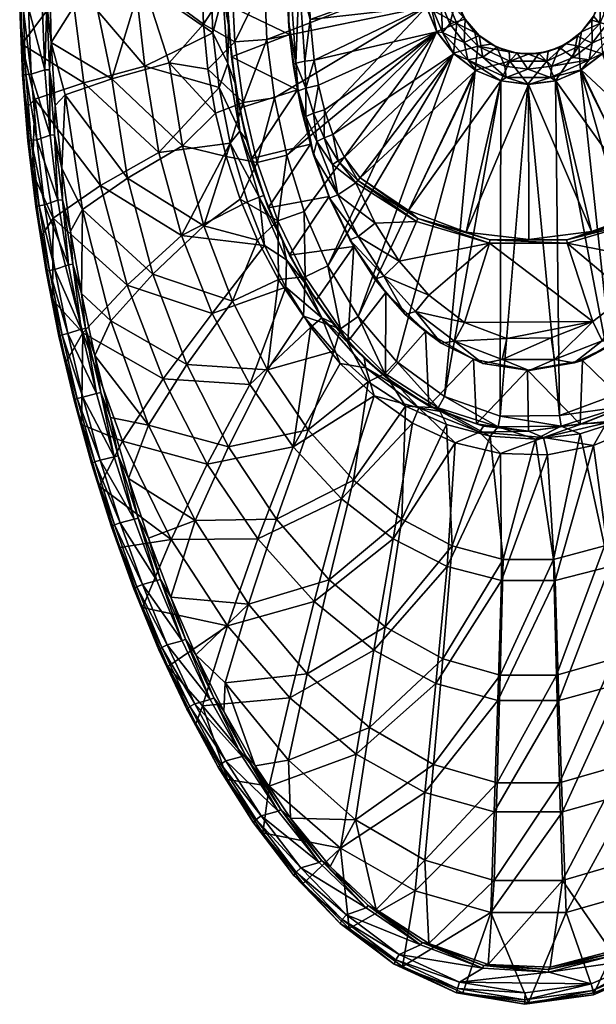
# Model space of a CAD drawing. Header units: inches. Extents: x -169 to 169, y -340 to 340.
# Tile 1 of 5: x -169 to 23, y -340 to -14. Entities that reach past the tile are written whole.
import ezdxf

# ---------------------------------------------------------------- set-up
doc = ezdxf.new("R2010")
doc.units = ezdxf.units.IN
doc.header["$MEASUREMENT"] = 0
doc.layers.add('Layer 1', color=7, linetype='Continuous')

# ---------------------------------------------------------------- blocks, each defined once
blk = doc.blocks.new('Zefiro 70')
at = {"color": 9, "true_color": 0xc0c0c0}
mesh = blk.add_polyface(dxfattribs=at)
corners = [(-138.14, -33.15, -78.18), (-119.09, -27.85, -95.95), (-114.73, -55.4, -96.21), (-158.22, -21.07, -51.37), (-153.62, -38.41, -57.04), (-156.91, -42.04, -50.82), (-145.05, 0, -71.99), (-158.66, 0, -51.56), (-154.78, -62.92, -49.89), (-132.93, -66.06, -78.58), (-128.07, 0, -89.73), (-164.85, -31.55, -49.59), (-160.38, -30.2, -49.62), (-158.63, -51.87, -48.89), (-165.74, -9.6, -49.96), (-161.22, -8.42, -49.97), (-165.68, 12.43, -49.94), (-163.07, -53.33, -48.83), (-122.51, -57.56, -102.68), (-127.15, -28.95, -102.31), (-147.4, -34.43, -82.73), (-168.03, -21.64, -54.21), (-163.68, -39.84, -59.57), (-151.84, 0, -79.49), (-168.49, 0, -54.4), (-166.69, -43.1, -53.66), (-141.9, -68.58, -83.27), (-130.51, 0, -100.76), (-158.86, -30.13, -50.04), (-157.12, -51.75, -49.31), (-159.58, 13.44, -50.34), (-159.69, -8.4, -50.39), (-167.57, -9.62, -50.58), (-166.68, -31.68, -50.21), (-168.7, -9.66, -52.45), (-167.81, -31.8, -52.08), (-168.64, 12.54, -52.43), (-166.02, -53.74, -51.33), (-164.9, -53.54, -49.45), (-167.51, 12.49, -50.56)]
mesh.append_faces([[corners[k] for k in face] for face in [(0, 1, 2), (3, 4, 5), (0, 4, 3), (6, 3, 7), (4, 8, 5), (0, 9, 4), (3, 6, 0), (0, 6, 10), (10, 1, 0), (11, 12, 13), (14, 15, 12), (16, 15, 14), (14, 12, 11), (11, 13, 17), (18, 19, 20), (20, 21, 22), (21, 23, 24), (21, 25, 22), (19, 23, 20), (20, 22, 26), (23, 21, 20), (27, 23, 19), (13, 28, 29), (30, 7, 31), (31, 3, 28), (28, 5, 29), (15, 30, 31), (12, 31, 28), (15, 31, 12), (31, 7, 3), (12, 28, 13), (28, 3, 5), (32, 33, 34), (35, 21, 34), (34, 24, 36), (35, 37, 25), (33, 38, 35), (11, 17, 33), (38, 33, 17), (14, 11, 32), (21, 35, 25), (37, 35, 38), (33, 32, 11), (24, 34, 21), (35, 34, 33), (32, 39, 14), (34, 36, 32)]], dxfattribs={"color": 9})
mesh = blk.add_polyface(dxfattribs=at)
corners = [(-94.57, -41.04, -108.61), (-106.26, -29.9, -104.37), (-97.34, -20.9, -108.55), (-100.24, -58.95, -104.86), (-103.78, -44.55, -104.57), (-107.76, -15.05, -104.26), (-98.3, -0.45, -108.53), (-87.55, -0.58, -110), (-86.69, -20.13, -110), (-108.25, 0, -104.23), (-84.24, -39.41, -110), (-89.9, -60.85, -108.72), (-105.36, 0, -117.33), (-104.7, -17.89, -117.33), (-101.38, -5.3, -121.01), (-99.7, -28.1, -121.03), (-102.58, -35.98, -117.36), (-95.69, -50.55, -121.08), (-99.48, -15.27, -126.2), (-93.43, -53.45, -126.36), (-97.29, -34.67, -126.26), (-98.88, -54.45, -117.4), (-99.95, 4.48, -126.19), (-128.07, 0, -89.73), (-119.09, -27.85, -95.95), (-114.73, -55.4, -96.21), (-130.51, 0, -100.76), (-127.15, -28.95, -102.31), (-122.51, -57.56, -102.68), (-95.77, -42.84, -150), (-98.47, -25.84, -150), (-99.83, -8.64, -150), (-99.82, 8.59, -150), (-91.71, -59.56, -150), (-76.62, -36.78, -150), (-79.17, -18.47, -150), (-80, 0.03, -150), (-79.51, -14.17, -146.11), (-78.01, -28.38, -145), (-80, 0.03, -146.49), (-77.07, -27.93, -142.03), (-79, 0, -143.49)]
mesh.append_faces([[corners[k] for k in face] for face in [(0, 1, 2), (3, 4, 0), (5, 6, 2), (1, 5, 2), (0, 4, 1), (7, 8, 2), (9, 6, 5), (2, 6, 7), (10, 0, 8), (0, 2, 8), (11, 0, 10), (12, 13, 14), (15, 16, 17), (18, 14, 15), (16, 15, 13), (15, 14, 13), (17, 19, 20), (21, 17, 16), (20, 15, 17), (15, 20, 18), (22, 14, 18), (5, 23, 9), (1, 24, 5), (25, 24, 4), (1, 4, 24), (24, 23, 5), (12, 26, 13), (27, 16, 13), (26, 27, 13), (27, 28, 16), (20, 19, 29), (30, 20, 29), (20, 30, 18), (18, 30, 31), (22, 18, 31), (32, 22, 31), (33, 34, 29), (31, 30, 35), (31, 36, 32), (30, 29, 34), (35, 30, 34), (35, 36, 31), (35, 37, 36), (37, 35, 38), (37, 39, 36), (40, 41, 37), (41, 39, 37)]], dxfattribs={"color": 9})
mesh = blk.add_polyface(dxfattribs=at)
corners = [(-33.54, 0, -163.54), (-34.61, 5.54, -160), (-35, 0, -160), (-33.74, -9.21, -110), (-30.35, -17.42, -110), (-80.16, -58.41, -110), (-86.69, -20.13, -110), (-35, 0, -110), (-87.55, -0.58, -110), (-84.24, -39.41, -110), (-78.01, -28.38, -145), (-79.17, -18.47, -150), (-76.62, -36.78, -150), (-75.27, -43.5, -145), (-25, 0, -165), (-28.92, -7.9, -165), (-23.91, -7.04, -165), (-26.02, -14.93, -165), (-30, 0, -165), (-27.93, 0, -112.93), (-24.21, -6.57, -120), (-27.07, -6.87, -112.93), (-23.71, -14.75, -112.93), (-24.82, -24.61, -110), (-76.37, -37.13, -143.03), (-28.47, -17.72, -163.54), (-32.5, -8.25, -163.54), (-30.37, -17.58, -160), (-33.88, -9.1, -160), (-24.75, -24.84, -160), (-72.41, -13.45, -141.6), (-64.85, -51.57, -137.21), (-67.61, -43.47, -138.39), (-71.05, -26.92, -140.49), (-69.64, -35.25, -139.5), (-72.85, 0, -141.98), (-77.07, -27.93, -142.03), (-73.86, -36.23, -139.59), (-74.16, -27.32, -140.13), (-71.23, -44.56, -138.27), (-75.99, 0, -141.59), (-79.51, -14.17, -146.11), (-79, 0, -143.49)]
mesh.append_faces([[corners[k] for k in face] for face in [(0, 1, 2), (3, 4, 5), (3, 6, 7), (7, 6, 8), (9, 3, 5), (9, 6, 3), (10, 11, 12), (12, 13, 10), (14, 15, 16), (16, 15, 17), (14, 18, 15), (19, 20, 21), (3, 22, 4), (7, 19, 21), (3, 7, 21), (22, 23, 4), (21, 22, 3), (10, 13, 24), (25, 26, 27), (26, 15, 18), (25, 15, 26), (2, 28, 0), (25, 17, 15), (27, 26, 28), (26, 0, 28), (0, 26, 18), (25, 27, 29), (28, 2, 30), (27, 31, 29), (27, 32, 31), (33, 34, 27), (27, 34, 32), (33, 28, 30), (28, 33, 27), (35, 30, 2), (36, 37, 38), (36, 10, 24), (38, 37, 33), (37, 36, 24), (39, 34, 37), (34, 33, 37), (30, 40, 38), (10, 36, 41), (30, 35, 40), (30, 38, 33), (36, 38, 40), (42, 36, 40)]], dxfattribs={"color": 9})
mesh = blk.add_polyface(dxfattribs=at)
corners = [(-17.73, -17.73, -120), (-21.68, -12.62, -120), (-21.01, -13.32, -165), (-23.91, -7.04, -165), (-24.21, -6.57, -120), (-25, 0, -165), (-12.43, -21.66, -120), (-10.44, -22.62, -165), (-6.37, -24.14, -120), (-3.67, -24.68, -165), (0, -25, -120), (-16.37, -18.73, -165), (-25, 0, -120), (-21.28, -21.09, -165), (-15.09, -25.92, -165), (-7.84, -28.94, -165), (-0.18, -29.96, -165), (3.48, -24.75, -165), (-26.02, -14.93, -165), (-24.07, 6.48, -120), (-6.13, -27.25, -112.93), (-9.14, -33.76, -110), (-17.61, -30.24, -110), (6.13, -27.25, -112.93), (-0.21, -34.96, -110), (-23.71, -14.75, -112.93), (-16.76, -22.34, -112.93), (-24.82, -24.61, -110), (-27.93, 0, -112.93), (-27.07, -6.87, -112.93), (-20.12, -26.83, -163.54), (-28.47, -17.72, -163.54), (-7.36, -32.72, -163.54), (-9.08, -33.75, -160), (-24.75, -24.84, -160), (-17.45, -30.33, -160), (0, -35, -160)]
mesh.append_faces([[corners[k] for k in face] for face in [(0, 1, 2), (3, 4, 5), (6, 7, 8), (7, 9, 8), (9, 10, 8), (0, 11, 6), (11, 7, 6), (1, 3, 2), (0, 2, 11), (4, 12, 5), (1, 4, 3), (13, 11, 2), (7, 11, 14), (9, 7, 15), (9, 16, 17), (18, 2, 3), (9, 15, 16), (7, 14, 15), (11, 13, 14), (2, 18, 13), (19, 5, 12), (20, 21, 22), (23, 24, 20), (25, 26, 27), (22, 26, 20), (12, 4, 28), (25, 1, 0), (22, 27, 26), (21, 20, 24), (20, 8, 10), (26, 6, 8), (20, 26, 8), (6, 26, 0), (26, 25, 0), (29, 4, 1), (25, 29, 1), (30, 13, 31), (14, 30, 32), (32, 30, 33), (34, 35, 30), (35, 33, 30), (34, 30, 31), (18, 31, 13), (30, 14, 13), (32, 15, 14), (15, 32, 16), (32, 33, 36)]], dxfattribs={"color": 9})
mesh = blk.add_polyface(dxfattribs=at)
corners = [(3.48, -24.75, -165), (0, -25, -120), (-3.67, -24.68, -165), (17.64, -17.54, -120), (16.34, -18.95, -165), (21.05, -13.65, -165), (6.57, -24.06, -120), (10.36, -22.72, -165), (12.57, -21.48, -120), (24.06, -7.13, -165), (21.61, -12.33, -120), (25, 0, -165), (24.07, -6.48, -120), (25, 0, -120), (14.85, -26.04, -165), (7.75, -28.98, -165), (21.11, -21.3, -165), (25.89, -15.08, -165), (-0.18, -29.96, -165), (16.76, -22.34, -112.93), (23.71, -14.75, -112.93), (6.13, -27.25, -112.93), (17.32, -30.38, -110), (9.05, -33.81, -110), (24.63, -24.84, -110), (27.07, -6.87, -112.93), (-0.21, -34.96, -110), (-6.13, -27.25, -112.93), (7.36, -32.72, -163.54), (9.11, -33.76, -160), (17.55, -30.18, -160), (-7.36, -32.72, -163.54), (0, -35, -160), (28.47, -17.72, -163.54), (20.12, -26.83, -163.54), (24.75, -24.59, -160)]
mesh.append_faces([[corners[k] for k in face] for face in [(0, 1, 2), (3, 4, 5), (6, 7, 8), (9, 10, 5), (3, 5, 10), (9, 11, 12), (12, 10, 9), (4, 8, 7), (11, 13, 12), (3, 8, 4), (0, 6, 1), (7, 6, 0), (4, 7, 14), (15, 7, 0), (14, 16, 4), (16, 17, 5), (9, 5, 17), (5, 4, 16), (7, 15, 14), (0, 18, 15), (19, 3, 20), (8, 19, 21), (22, 23, 19), (23, 21, 19), (19, 24, 22), (12, 25, 20), (24, 19, 20), (20, 10, 12), (10, 20, 3), (19, 8, 3), (21, 6, 8), (6, 21, 1), (21, 23, 26), (21, 27, 1), (28, 29, 30), (31, 32, 28), (33, 34, 35), (30, 34, 28), (33, 17, 16), (30, 35, 34), (28, 32, 29), (18, 28, 15), (31, 28, 18), (34, 14, 15), (28, 34, 15), (14, 34, 16), (34, 33, 16)]], dxfattribs={"color": 9})
mesh = blk.add_polyface(dxfattribs=at)
corners = [(-62.26, -116.05, -109.37), (-74.59, -111.9, -107), (-74.03, -98.85, -109.11), (-82.87, -99.66, -106.34), (-66.5, -95.14, -110), (-74.31, -77.11, -110), (-83.13, -80.26, -108.89), (-56.43, -112.03, -110), (-80.16, -58.41, -110), (-30.35, -17.42, -110), (-73.98, -100.98, -126.97), (-79.18, -91.66, -150), (-81.59, -86.76, -126.73), (-70.42, -106.54, -150), (-64.94, -114.13, -127.26), (-57.87, -88.79, -150), (-59.86, -120.28, -150), (-66.11, -72.22, -150), (-86.25, -75.95, -150), (-72.31, -54.78, -150), (-80.44, -102.26, -117.66), (-68.49, -112.38, -121.45), (-80.27, -93.15, -121.28), (-59.25, -86.55, -145), (-65.98, -72.76, -145), (-71.29, -58.34, -145), (-76.62, -36.78, -150), (-75.27, -43.5, -145), (-76.37, -37.13, -143.03), (-73.82, -45.67, -140.84), (-56.45, -85.49, -137.93), (-63.21, -71.68, -137.93), (-70.13, -53.92, -138.54), (-57.22, -67.68, -135), (-64.97, -61.54, -136.37), (-73.86, -36.23, -139.59), (-64.85, -51.57, -137.21), (-67.61, -43.47, -138.39), (-67.69, -52.7, -136.93), (-71.23, -44.56, -138.27), (-63.06, -60.34, -135.72), (-56.51, -66.84, -135.12), (-60.99, -59.17, -136.2), (-55.84, -66.04, -135.49), (-69.64, -35.25, -139.5)]
mesh.append_faces([[corners[k] for k in face] for face in [(0, 1, 2), (2, 1, 3), (4, 2, 5), (2, 6, 5), (4, 7, 0), (0, 2, 4), (5, 8, 9), (10, 11, 12), (13, 10, 14), (11, 10, 13), (15, 13, 16), (15, 17, 11), (18, 17, 19), (18, 11, 17), (11, 13, 15), (20, 21, 22), (22, 21, 10), (23, 24, 17), (17, 15, 23), (17, 25, 19), (25, 17, 24), (26, 19, 27), (25, 27, 19), (28, 27, 29), (30, 31, 24), (31, 32, 25), (27, 25, 29), (29, 25, 32), (33, 34, 31), (25, 24, 31), (32, 31, 34), (24, 23, 30), (29, 35, 28), (36, 37, 38), (38, 37, 39), (36, 38, 40), (33, 40, 34), (40, 33, 41), (42, 40, 41), (42, 41, 43), (39, 37, 44), (32, 39, 29), (29, 39, 35), (34, 38, 32), (32, 38, 39), (34, 40, 38), (40, 42, 36)]], dxfattribs={"color": 9})
mesh = blk.add_polyface(dxfattribs=at)
corners = [(-9.3, -145.01, -110), (-27.84, -138.53, -110), (-9.14, -33.76, -110), (-0.21, -34.96, -110), (-43.69, -126.91, -110), (-17.61, -30.24, -110), (-24.82, -24.61, -110), (-66.5, -95.14, -110), (-30.35, -17.42, -110), (-74.31, -77.11, -110), (-56.43, -112.03, -110), (-59.86, -120.28, -150), (-47.3, -104.01, -150), (-57.87, -88.79, -150), (-40.9, -111.29, -145), (-50.97, -99.56, -145), (-59.25, -86.55, -145), (-33.04, -104.86, -135), (-12.91, -87.68, -135), (-42.8, -93.66, -135), (21.34, -113.64, -135), (-21.17, -113.98, -135), (-37.14, -80.47, -135), (-50.82, -81.08, -135), (-57.22, -67.68, -135), (-47.94, -98.56, -137.93), (-37.46, -110.34, -137.93), (-56.45, -85.49, -137.93), (-63.21, -71.68, -137.93), (-20.65, -83.99, -135.49), (0, -35, -160), (-9.08, -33.75, -160), (-17.45, -30.33, -160), (-55.84, -66.04, -135.49), (-39.79, -76.82, -135.49), (0.19, -86.44, -135.49), (-24.75, -24.84, -160), (-60.99, -59.17, -136.2), (-64.85, -51.57, -137.21), (-36.68, -79.47, -135.12), (-12.75, -86.59, -135.12), (-56.51, -66.84, -135.12), (12.91, -87.68, -135)]
mesh.append_faces([[corners[k] for k in face] for face in [(0, 1, 2), (2, 3, 0), (4, 5, 1), (6, 7, 8), (9, 8, 7), (5, 4, 10), (10, 6, 5), (7, 6, 10), (1, 5, 2), (11, 12, 13), (12, 14, 15), (16, 13, 15), (12, 15, 13), (17, 18, 19), (20, 18, 21), (18, 22, 19), (19, 22, 23), (17, 21, 18), (24, 23, 22), (17, 25, 26), (25, 14, 26), (27, 16, 25), (27, 23, 28), (19, 27, 25), (28, 23, 24), (16, 15, 25), (23, 27, 19), (25, 15, 14), (19, 25, 17), (29, 30, 31), (32, 33, 34), (35, 30, 29), (31, 32, 34), (31, 34, 29), (36, 37, 33), (36, 33, 32), (36, 38, 37), (39, 40, 29), (24, 22, 41), (29, 34, 39), (22, 39, 41), (22, 18, 39), (39, 33, 41), (18, 40, 39), (34, 33, 39), (40, 18, 42), (29, 40, 35)]], dxfattribs={"color": 9})
mesh = blk.add_polyface(dxfattribs=at)
corners = [(10.32, -144.83, -110), (-0.21, -34.96, -110), (9.05, -33.81, -110), (66.96, -94.23, -110), (24.63, -24.84, -110), (30.21, -17.59, -110), (57.06, -111.13, -110), (17.32, -30.38, -110), (44.45, -126.17, -110), (28.76, -138.03, -110), (-9.3, -145.01, -110), (47.33, -104.1, -150), (59.92, -120.04, -150), (57.92, -88.96, -150), (40.86, -110.95, -145), (50.88, -99.35, -145), (59.2, -86.48, -145), (-12.91, -87.68, -135), (21.34, -113.64, -135), (12.91, -87.68, -135), (33.1, -104.65, -135), (42.86, -93.49, -135), (37.14, -80.47, -135), (50.86, -81, -135), (57.22, -67.68, -135), (37.49, -110.31, -137.93), (47.96, -98.53, -137.93), (56.44, -85.49, -137.93), (24.75, -24.59, -160), (61, -59.16, -136.2), (64.74, -51.54, -137.26), (17.55, -30.18, -160), (9.11, -33.76, -160), (39.79, -76.82, -135.49), (55.84, -66.04, -135.49), (20.93, -83.82, -135.49), (0, -35, -160), (0.19, -86.44, -135.49), (12.75, -86.59, -135.12), (-12.75, -86.59, -135.12), (36.68, -79.47, -135.12), (56.51, -66.84, -135.12)]
mesh.append_faces([[corners[k] for k in face] for face in [(0, 1, 2), (3, 4, 5), (6, 7, 4), (7, 8, 9), (9, 2, 7), (10, 1, 0), (0, 2, 9), (8, 7, 6), (6, 4, 3), (11, 12, 13), (14, 11, 15), (16, 15, 13), (11, 13, 15), (17, 18, 19), (18, 20, 19), (21, 22, 19), (19, 20, 21), (22, 23, 24), (23, 22, 21), (21, 25, 26), (20, 25, 21), (27, 23, 26), (21, 26, 23), (15, 26, 14), (26, 25, 14), (16, 27, 15), (27, 26, 15), (28, 29, 30), (31, 32, 33), (31, 34, 28), (34, 29, 28), (32, 35, 33), (31, 33, 34), (36, 35, 32), (37, 35, 36), (19, 38, 39), (39, 38, 37), (35, 38, 40), (33, 40, 41), (40, 24, 41), (41, 34, 33), (40, 33, 35), (38, 19, 22), (37, 38, 35), (22, 40, 38), (40, 22, 24)]], dxfattribs={"color": 9})
mesh = blk.add_polyface(dxfattribs=at)
corners = [(-148.18, -104.38, -46.97), (-147.83, -76.54, -57.41), (-138.49, -113.42, -57.95), (-151.86, -83.69, -48.61), (-153.62, -38.41, -57.04), (-154.78, -62.92, -49.89), (-132.93, -66.06, -78.58), (-152.57, -94.89, -46.29), (-148.31, -116.24, -44.43), (-157, -96.36, -46.17), (-160.44, -74.93, -47.69), (-156.02, -73.43, -47.78), (-163.07, -53.33, -48.83), (-158.63, -51.87, -48.89), (-161.55, -85.49, -51.47), (-157.6, -79.32, -60.13), (-164.51, -64.38, -52.74), (-157.83, -106.43, -49.85), (-147.8, -117.45, -60.97), (-133.03, -101.59, -84.06), (-141.9, -68.58, -83.27), (-163.68, -39.84, -59.57), (-166.69, -43.1, -53.66), (-147.4, -34.43, -82.73), (-122.51, -57.56, -102.68), (-154.52, -73.27, -48.19), (-157.12, -51.75, -49.31), (-151.1, -94.68, -46.7), (-146.88, -115.99, -44.84), (-156.91, -42.04, -50.82), (-158.83, -96.73, -46.79), (-163.38, -75.49, -50.19), (-162.27, -75.22, -48.3), (-159.93, -97.08, -48.68), (-166.02, -53.74, -51.33), (-164.9, -53.54, -49.45), (-155.69, -118.49, -46.81), (-154.61, -118.06, -44.9), (-152.79, -117.62, -44.29)]
mesh.append_faces([[corners[k] for k in face] for face in [(0, 1, 2), (0, 3, 1), (4, 1, 5), (5, 1, 3), (4, 6, 1), (7, 8, 9), (7, 10, 11), (12, 13, 11), (12, 11, 10), (10, 7, 9), (14, 15, 16), (15, 17, 18), (15, 14, 17), (15, 19, 20), (21, 22, 16), (19, 15, 18), (21, 16, 15), (15, 20, 21), (23, 20, 24), (25, 26, 5), (3, 27, 25), (0, 28, 27), (25, 11, 26), (3, 0, 27), (13, 26, 11), (26, 29, 5), (11, 25, 7), (25, 5, 3), (27, 7, 25), (7, 27, 8), (30, 31, 32), (14, 31, 33), (16, 34, 31), (35, 32, 34), (33, 36, 17), (37, 33, 30), (9, 38, 30), (10, 9, 32), (14, 33, 17), (30, 32, 9), (12, 10, 35), (16, 31, 14), (33, 31, 30), (32, 35, 10), (22, 34, 16), (31, 34, 32)]], dxfattribs={"color": 9})
mesh = blk.add_polyface(dxfattribs=at)
corners = [(-83.13, -80.26, -108.89), (-74.03, -98.85, -109.11), (-82.87, -99.66, -106.34), (-89.9, -60.85, -108.72), (-100.24, -58.95, -104.86), (-94.57, -41.04, -108.61), (-95.63, -73.05, -105.25), (-89.85, -86.68, -105.75), (-80.16, -58.41, -110), (-84.24, -39.41, -110), (-74.31, -77.11, -110), (-95.69, -50.55, -121.08), (-98.88, -54.45, -117.4), (-89.23, -72.45, -121.16), (-87.78, -71.87, -126.53), (-93.43, -53.45, -126.36), (-93.17, -73.93, -117.47), (-98.18, -106.91, -97), (-107.68, -81.96, -96.57), (-114.73, -55.4, -96.21), (-132.93, -66.06, -78.58), (-124.53, -97.92, -79.15), (-147.83, -76.54, -57.41), (-138.49, -113.42, -57.95), (-103.78, -44.55, -104.57), (-138.14, -33.15, -78.18), (-104.85, -111.04, -103.87), (-87.46, -88.39, -117.55), (-114.99, -85.16, -103.21), (-141.9, -68.58, -83.27), (-133.03, -101.59, -84.06), (-122.51, -57.56, -102.68), (-80.44, -102.26, -117.66), (-102.58, -35.98, -117.36), (-91.71, -59.56, -150), (-79.18, -91.66, -150), (-86.25, -75.95, -150), (-81.59, -86.76, -126.73), (-95.77, -42.84, -150), (-72.31, -54.78, -150), (-76.62, -36.78, -150), (-73.98, -100.98, -126.97), (-80.27, -93.15, -121.28)]
mesh.append_faces([[corners[k] for k in face] for face in [(0, 1, 2), (3, 4, 5), (6, 3, 0), (6, 0, 7), (6, 4, 3), (7, 0, 2), (8, 3, 9), (8, 10, 0), (0, 3, 8), (11, 12, 13), (11, 13, 14), (11, 14, 15), (13, 12, 16), (7, 17, 18), (19, 18, 20), (2, 17, 7), (18, 6, 7), (17, 21, 18), (21, 20, 18), (6, 18, 4), (22, 21, 23), (4, 18, 19), (22, 20, 21), (4, 19, 24), (20, 25, 19), (26, 27, 28), (29, 30, 28), (28, 30, 26), (29, 28, 31), (31, 28, 12), (27, 26, 32), (27, 16, 28), (28, 16, 12), (31, 12, 33), (15, 14, 34), (35, 36, 37), (37, 36, 14), (36, 34, 14), (34, 38, 15), (34, 36, 39), (40, 34, 39), (41, 37, 42), (27, 42, 13), (42, 37, 13), (13, 16, 27), (14, 13, 37), (42, 27, 32)]], dxfattribs={"color": 9})
mesh = blk.add_polyface(dxfattribs=at)
corners = [(-138.49, -113.42, -57.95), (-124.53, -97.92, -79.15), (-113.26, -127.89, -79.85), (-98.18, -106.91, -97), (-86.52, -129.64, -97.46), (-138.55, -145.47, -42.65), (-143.75, -124.98, -44.98), (-125.93, -148.09, -58.62), (-64.49, -123.45, -107.7), (-73.01, -149.58, -97.92), (-99.46, -155.24, -80.59), (-74.59, -111.9, -107), (-82.87, -99.66, -106.34), (-148.18, -104.38, -46.97), (-143.24, -137.5, -42.2), (-137.36, -158.57, -39.61), (-147.79, -138.72, -42.06), (-152.79, -117.62, -44.29), (-148.31, -116.24, -44.43), (-157, -96.36, -46.17), (-92.39, -134.59, -104.6), (-80.44, -102.26, -117.66), (-104.85, -111.04, -103.87), (-148.17, -147.84, -45.6), (-134.61, -153.3, -62), (-147.8, -117.45, -60.97), (-153.37, -127.22, -47.89), (-72.11, -115.51, -117.79), (-77.96, -155.23, -105.34), (-121.11, -132.64, -85.04), (-106.51, -160.95, -86.11), (-133.03, -101.59, -84.06), (-157.83, -106.43, -49.85), (-146.88, -115.99, -44.84), (-141.84, -137.18, -42.61), (-151.1, -94.68, -46.7), (-143.83, -160.24, -40.06), (-150.68, -139.73, -44.59), (-149.61, -139.23, -42.66), (-155.69, -118.49, -46.81), (-154.61, -118.06, -44.9), (-142.02, -159.65, -39.47), (-158.83, -96.73, -46.79), (-159.93, -97.08, -48.68)]
mesh.append_faces([[corners[k] for k in face] for face in [(0, 1, 2), (3, 4, 2), (5, 6, 7), (4, 8, 9), (7, 6, 0), (10, 4, 9), (2, 10, 7), (11, 4, 12), (11, 8, 4), (0, 6, 13), (3, 12, 4), (2, 4, 10), (2, 1, 3), (2, 7, 0), (14, 15, 16), (14, 17, 18), (19, 18, 17), (17, 14, 16), (20, 21, 22), (23, 24, 25), (26, 23, 25), (27, 20, 28), (20, 27, 21), (29, 20, 22), (20, 29, 30), (25, 29, 31), (29, 25, 24), (25, 32, 26), (22, 31, 29), (13, 6, 33), (33, 6, 34), (34, 6, 5), (33, 18, 35), (18, 33, 14), (34, 14, 33), (14, 34, 15), (36, 37, 38), (39, 37, 26), (39, 40, 38), (16, 41, 38), (17, 16, 40), (37, 23, 26), (38, 40, 16), (32, 39, 26), (37, 39, 38), (40, 42, 17), (39, 43, 40)]], dxfattribs={"color": 9})
mesh = blk.add_polyface(dxfattribs=at)
corners = [(-56.43, -112.03, -110), (-47.59, -130.93, -109.6), (-62.26, -116.05, -109.37), (-29.92, -142.32, -109.77), (-40.75, -141.76, -108.83), (-64.49, -123.45, -107.7), (-53.08, -133.63, -108.34), (-74.59, -111.9, -107), (-43.69, -126.91, -110), (-27.84, -138.53, -110), (-73.01, -149.58, -97.92), (-77.96, -155.23, -105.34), (-62.37, -127.6, -117.95), (-72.11, -115.51, -117.79), (-70.42, -106.54, -150), (-64.94, -114.13, -127.26), (-59.86, -120.28, -150), (-54.44, -125.82, -127.56), (-47.41, -132.06, -150), (-42.43, -135.86, -127.87), (-32.97, -141.61, -150), (-47.3, -104.01, -150), (-34.11, -116.92, -150), (-18.22, -126.16, -150), (-17.17, -147.59, -150), (-0.28, -129.84, -150), (-51.15, -138.34, -118.13), (-53.88, -129.07, -121.65), (-68.49, -112.38, -121.45), (-36.28, -142.25, -121.84), (-73.98, -100.98, -126.97), (-80.44, -102.26, -117.66), (0.24, -129.87, -145), (-15.05, -127.63, -145), (-28.94, -120.86, -145), (-40.9, -111.29, -145), (-7.17, -119.29, -135), (-21.17, -113.98, -135), (-24.45, -120.13, -137.93), (-8.65, -126.22, -137.93), (-37.46, -110.34, -137.93), (7.61, -119.06, -135), (-33.04, -104.86, -135)]
mesh.append_faces([[corners[k] for k in face] for face in [(0, 1, 2), (1, 3, 4), (5, 2, 6), (2, 5, 7), (1, 6, 2), (8, 1, 0), (8, 9, 3), (6, 1, 4), (3, 1, 8), (10, 5, 6), (11, 12, 13), (14, 15, 16), (16, 17, 18), (17, 16, 15), (18, 19, 20), (17, 19, 18), (18, 21, 16), (20, 22, 18), (23, 24, 25), (18, 22, 21), (20, 23, 22), (12, 26, 27), (17, 28, 27), (29, 27, 26), (12, 28, 13), (12, 27, 28), (17, 27, 19), (27, 29, 19), (17, 15, 28), (28, 15, 30), (13, 28, 31), (25, 32, 33), (34, 23, 33), (25, 33, 23), (34, 35, 22), (22, 23, 34), (35, 21, 22), (36, 37, 38), (38, 39, 36), (34, 38, 40), (41, 36, 39), (40, 38, 37), (40, 35, 34), (42, 40, 37), (33, 38, 34), (33, 39, 38), (32, 39, 33)]], dxfattribs={"color": 9})
mesh = blk.add_polyface(dxfattribs=at)
corners = [(56.67, -130.87, -108.18), (62.78, -115.4, -109.36), (67, -120.93, -107.55), (48.27, -130.37, -109.6), (44.81, -139.41, -108.69), (44.45, -126.17, -110), (30.75, -141.92, -109.76), (28.76, -138.03, -110), (57.06, -111.13, -110), (76.84, -108.82, -106.84), (47.48, -132.04, -150), (35.04, -140.44, -128.02), (50.29, -129.59, -127.67), (63.49, -115.81, -127.29), (59.92, -120.04, -150), (70.44, -106.43, -150), (73.01, -149.58, -97.92), (77.96, -155.23, -105.34), (70.52, -117.8, -117.82), (60.48, -129.75, -117.99), (33.17, -141.41, -150), (34.12, -117.2, -150), (17.97, -126.62, -150), (47.33, -104.1, -150), (-0.28, -129.84, -150), (17.23, -147.7, -150), (44.89, -136.61, -121.75), (61.08, -121.63, -121.55), (74.4, -103.56, -121.37), (48.98, -140.23, -118.17), (28.98, -120.71, -145), (15.21, -127.31, -145), (40.86, -110.95, -145), (0.24, -129.87, -145), (-7.17, -119.29, -135), (21.34, -113.64, -135), (-21.17, -113.98, -135), (7.61, -119.06, -135), (24.49, -120.11, -137.93), (33.1, -104.65, -135), (-8.65, -126.22, -137.93), (8.71, -126.2, -137.93), (37.49, -110.31, -137.93)]
mesh.append_faces([[corners[k] for k in face] for face in [(0, 1, 2), (3, 0, 4), (5, 1, 3), (3, 4, 6), (0, 3, 1), (7, 5, 3), (3, 6, 7), (8, 1, 5), (2, 1, 9), (10, 11, 12), (12, 13, 14), (13, 15, 14), (10, 12, 14), (2, 16, 0), (17, 18, 19), (20, 21, 22), (23, 10, 14), (20, 10, 21), (22, 24, 25), (10, 23, 21), (26, 19, 27), (28, 27, 18), (27, 12, 26), (19, 18, 27), (26, 29, 19), (13, 27, 28), (27, 13, 12), (11, 26, 12), (30, 31, 22), (21, 32, 30), (30, 22, 21), (23, 32, 21), (22, 31, 24), (31, 33, 24), (34, 35, 36), (37, 35, 34), (38, 39, 35), (40, 41, 37), (38, 42, 39), (35, 41, 38), (35, 37, 41), (31, 41, 33), (41, 40, 33), (30, 38, 31), (38, 41, 31), (32, 42, 30), (42, 38, 30)]], dxfattribs={"color": 9})
mesh = blk.add_polyface(dxfattribs=at)
corners = [(-29.92, -142.32, -109.77), (-27.84, -138.53, -110), (-9.97, -148.55, -109.84), (-40.75, -141.76, -108.83), (-27.18, -147.87, -109.16), (-12.64, -151.72, -109.34), (-9.3, -145.01, -110), (2.32, -152.73, -109.39), (10.88, -148.4, -109.84), (-25.24, -188.08, -99.01), (-41.96, -179.2, -98.72), (-58.03, -166.24, -98.35), (-53.08, -133.63, -108.34), (-73.01, -149.58, -97.92), (-83.58, -179.25, -81.34), (-66.09, -199.32, -82.03), (-8.35, -192.6, -99.17), (-47.5, -214.9, -82.62), (-24.28, -153.85, -118.46), (-44.81, -185.79, -106.64), (-26.97, -194.92, -107.09), (-61.96, -172.44, -106.03), (-38.38, -147.37, -118.31), (-89.67, -185.8, -87.21), (-71.08, -206.57, -88.24), (-8.94, -199.57, -107.35), (-9.23, -157.48, -118.55), (6.33, -157.85, -118.56), (-77.96, -155.23, -105.34), (-51.15, -138.34, -118.13), (-62.37, -127.6, -117.95), (-29.06, -143.55, -128.14), (-14.86, -148.32, -128.32), (-17.17, -147.59, -150), (-32.97, -141.61, -150), (-42.43, -135.86, -127.87), (0, -150, -150), (0, -150, -128.4), (-0.28, -129.84, -150), (-18.22, -126.16, -150), (5, -152.11, -122.01), (-16.25, -150.34, -121.98), (-36.28, -142.25, -121.84)]
mesh.append_faces([[corners[k] for k in face] for face in [(0, 1, 2), (3, 0, 4), (2, 5, 0), (0, 5, 4), (6, 2, 1), (5, 2, 7), (8, 2, 6), (4, 9, 10), (10, 11, 3), (12, 11, 13), (14, 11, 15), (16, 9, 5), (16, 5, 7), (9, 4, 5), (10, 3, 4), (17, 10, 9), (11, 12, 3), (15, 11, 10), (14, 13, 11), (18, 19, 20), (21, 19, 22), (23, 24, 21), (21, 24, 19), (20, 25, 26), (26, 25, 27), (18, 20, 26), (22, 19, 18), (28, 21, 29), (22, 29, 21), (29, 30, 28), (31, 32, 33), (34, 35, 31), (31, 33, 34), (32, 36, 33), (36, 32, 37), (36, 38, 33), (33, 39, 34), (26, 40, 41), (18, 26, 41), (42, 18, 41), (31, 42, 41), (22, 42, 29), (22, 18, 42), (32, 41, 37), (41, 40, 37), (41, 32, 31), (35, 42, 31)]], dxfattribs={"color": 9})
mesh = blk.add_polyface(dxfattribs=at)
corners = [(10.32, -144.83, -110), (30.75, -141.92, -109.76), (10.88, -148.4, -109.84), (-9.97, -148.55, -109.84), (2.32, -152.73, -109.39), (17.14, -150.88, -109.3), (31.55, -146.29, -109.07), (-9.3, -145.01, -110), (28.76, -138.03, -110), (44.81, -139.41, -108.69), (18.08, -147.51, -128.29), (17.23, -147.7, -150), (0, -150, -128.4), (33.17, -141.41, -150), (35.04, -140.44, -128.02), (47.48, -132.04, -150), (0, -150, -150), (66.09, -199.32, -82.03), (47.51, -214.9, -82.62), (58.03, -166.24, -98.35), (41.96, -179.2, -98.72), (73.01, -149.58, -97.92), (56.67, -130.87, -108.18), (25.24, -188.08, -99.01), (8.35, -192.6, -99.17), (-8.35, -192.6, -99.17), (61.96, -172.44, -106.03), (77.96, -155.23, -105.34), (60.48, -129.75, -117.99), (44.81, -185.79, -106.64), (48.98, -140.23, -118.17), (26.98, -194.92, -107.09), (35.93, -148.83, -118.35), (51.25, -222.71, -89.14), (8.94, -199.57, -107.35), (21.57, -154.82, -118.49), (-8.94, -199.57, -107.35), (6.33, -157.85, -118.56), (-0.28, -129.84, -150), (17.97, -126.62, -150), (44.89, -136.61, -121.75), (25.93, -147.25, -121.93), (5, -152.11, -122.01), (-9.23, -157.48, -118.55)]
mesh.append_faces([[corners[k] for k in face] for face in [(0, 1, 2), (3, 2, 4), (5, 2, 6), (5, 4, 2), (6, 2, 1), (7, 0, 2), (8, 1, 0), (6, 1, 9), (10, 11, 12), (13, 14, 15), (10, 13, 11), (13, 10, 14), (11, 16, 12), (17, 18, 19), (19, 18, 20), (19, 21, 17), (19, 22, 21), (22, 19, 9), (20, 23, 6), (20, 9, 19), (9, 20, 6), (23, 24, 5), (23, 5, 6), (24, 25, 4), (24, 4, 5), (26, 27, 28), (29, 26, 30), (30, 26, 28), (31, 29, 32), (32, 29, 30), (29, 33, 26), (34, 31, 35), (35, 31, 32), (36, 34, 37), (37, 34, 35), (11, 38, 16), (13, 39, 11), (32, 40, 41), (40, 32, 30), (42, 35, 41), (32, 41, 35), (37, 42, 43), (37, 35, 42), (41, 14, 10), (41, 40, 14), (12, 42, 10), (42, 41, 10)]], dxfattribs={"color": 9})
mesh = blk.add_polyface(dxfattribs=at)
corners = [(-83.58, -179.25, -81.34), (-99.46, -155.24, -80.59), (-73.01, -149.58, -97.92), (-92.84, -207.39, -60.12), (-110.55, -179.69, -59.36), (-125.97, -185.58, -37.03), (-118.54, -205.11, -33.79), (-132.63, -165.7, -39.99), (-138.55, -145.47, -42.65), (-125.93, -148.09, -58.62), (-123.23, -199.61, -33.49), (-135.43, -180.42, -36.53), (-130.71, -179.28, -36.7), (-142.02, -159.65, -39.47), (-137.36, -158.57, -39.61), (-147.79, -138.72, -42.06), (-128.02, -200.89, -33.28), (-77.96, -155.23, -105.34), (-92.39, -134.59, -104.6), (-106.51, -160.95, -86.11), (-89.67, -185.8, -87.21), (-61.96, -172.44, -106.03), (-118.44, -185.96, -63.14), (-134.61, -153.3, -62), (-142.21, -168.3, -42.97), (-148.17, -147.84, -45.6), (-135.47, -188.58, -40.03), (-127.92, -208.56, -36.8), (-121.11, -132.64, -85.04), (-129.39, -178.89, -37.11), (-121.96, -199.19, -33.89), (-141.84, -137.18, -42.61), (-136, -158.22, -40.02), (-144.88, -160.81, -42.01), (-150.68, -139.73, -44.59), (-143.83, -160.24, -40.06), (-137.24, -181.09, -37.12), (-138.27, -181.74, -39.08), (-129.82, -201.65, -33.85), (-130.82, -202.37, -35.84), (-149.61, -139.23, -42.66)]
mesh.append_faces([[corners[k] for k in face] for face in [(0, 1, 2), (0, 3, 4), (0, 4, 1), (5, 4, 6), (7, 4, 5), (7, 8, 9), (9, 4, 7), (9, 1, 4), (10, 11, 12), (12, 13, 14), (15, 14, 13), (13, 12, 11), (11, 10, 16), (17, 18, 19), (20, 21, 17), (22, 23, 24), (25, 24, 23), (26, 27, 22), (19, 22, 20), (22, 24, 26), (17, 19, 20), (19, 28, 23), (19, 23, 22), (29, 7, 5), (30, 29, 5), (31, 8, 32), (32, 7, 29), (32, 8, 7), (32, 14, 31), (14, 32, 12), (29, 12, 32), (12, 29, 10), (30, 10, 29), (33, 34, 35), (33, 36, 37), (38, 37, 36), (36, 33, 35), (11, 16, 36), (13, 11, 35), (37, 26, 24), (26, 37, 39), (36, 35, 11), (33, 24, 25), (24, 33, 37), (35, 40, 13), (25, 34, 33)]], dxfattribs={"color": 9})
mesh = blk.add_polyface(dxfattribs=at)
corners = [(101.9, -260.66, -22.48), (89.88, -279.53, -18.2), (100.12, -259.65, -21.94), (98.71, -247.15, -25.67), (100.91, -245.11, -25.31), (89.92, -263.9, -21.26), (87.84, -265.42, -21.66), (101.76, -246.11, -24.82), (90.63, -264.96, -20.76), (9.32, -231, -83.28), (-9.32, -231, -83.28), (8.35, -192.6, -99.17), (75.74, -282.44, -17.63), (79.59, -259.19, -35.19), (100.51, -233.54, -34.78), (28.39, -225.57, -83.05), (25.24, -188.08, -99.01), (47.51, -214.9, -82.62), (41.96, -179.2, -98.72), (73.34, -230.49, -60.82), (92.84, -207.39, -60.12), (66.09, -199.32, -82.03), (83.58, -179.25, -81.34), (52.65, -248.37, -61.4), (57.31, -278.96, -35.53), (34.32, -292.36, -35.78), (31.42, -260.57, -61.82), (10.31, -266.75, -62.04), (-10.31, -266.75, -62.04), (88.16, -278.36, -17.69), (61.96, -172.44, -106.03), (51.25, -222.71, -89.14), (71.08, -206.57, -88.24), (30.75, -233.77, -89.81), (44.81, -185.79, -106.64), (8.94, -199.57, -107.35), (-10.15, -239.41, -90.19), (10.15, -239.41, -90.19), (26.98, -194.92, -107.09), (79.14, -238.55, -65.39), (89.67, -185.8, -87.21), (85.99, -267.81, -38.04), (99.78, -214.62, -64.29), (57.11, -257.14, -66.33), (62.3, -288.42, -38.76), (34.29, -269.87, -67.04), (11.33, -276.37, -67.44), (-11.33, -276.37, -67.44)]
mesh.append_faces([[corners[k] for k in face] for face in [(0, 1, 2), (3, 4, 5), (6, 3, 5), (5, 7, 8), (4, 7, 5), (9, 10, 11), (12, 13, 6), (13, 14, 3), (15, 9, 16), (17, 15, 18), (13, 3, 6), (19, 20, 13), (21, 22, 19), (20, 14, 13), (19, 22, 20), (23, 19, 24), (23, 17, 21), (19, 13, 24), (23, 21, 19), (25, 26, 23), (26, 15, 17), (26, 17, 23), (9, 15, 27), (15, 16, 18), (27, 15, 26), (9, 11, 16), (28, 9, 27), (8, 7, 2), (29, 8, 2), (30, 31, 32), (33, 31, 34), (35, 36, 37), (37, 33, 38), (32, 39, 40), (39, 41, 42), (40, 39, 42), (43, 44, 39), (32, 31, 43), (39, 44, 41), (32, 43, 39), (31, 33, 45), (31, 45, 43), (33, 37, 46), (38, 33, 34), (33, 46, 45), (35, 37, 38), (37, 47, 46)]], dxfattribs={"color": 9})
mesh = blk.add_polyface(dxfattribs=at)
corners = [(-41.96, -179.2, -98.72), (-47.5, -214.9, -82.62), (-66.09, -199.32, -82.03), (-100.51, -233.54, -34.78), (-90.63, -261.1, -22.62), (-101.01, -242.96, -26.55), (-28.39, -225.57, -83.05), (-8.35, -192.6, -99.17), (-9.32, -231, -83.28), (-25.24, -188.08, -99.01), (-73.34, -230.49, -60.82), (-92.84, -207.39, -60.12), (9.32, -231, -83.28), (-10.31, -266.75, -62.04), (-31.42, -260.57, -61.82), (8.35, -192.6, -99.17), (-57.31, -278.96, -35.53), (-52.65, -248.37, -61.4), (-79.59, -259.19, -35.19), (-83.58, -179.25, -81.34), (-83.02, -276.15, -18.21), (-100.29, -259.4, -21.99), (-94.95, -258.01, -22.29), (-8.94, -199.57, -107.35), (-30.74, -233.77, -89.81), (-10.15, -239.41, -90.19), (-26.97, -194.92, -107.09), (-51.25, -222.71, -89.14), (-108.04, -241.2, -37.22), (-99.83, -265.57, -25.72), (-85.99, -267.81, -38.04), (-71.08, -206.57, -88.24), (-44.81, -185.79, -106.64), (10.15, -239.41, -90.19), (-11.33, -276.37, -67.44), (-34.29, -269.87, -67.04), (8.94, -199.57, -107.35), (-57.11, -257.14, -66.33), (-79.14, -238.55, -65.39), (-99.78, -214.62, -64.29), (-89.67, -185.8, -87.21), (-93.89, -257.46, -22.68), (-82.06, -275.56, -18.59), (-104.37, -238.54, -26.65), (-88.67, -277.67, -17.85), (-102, -260.49, -22.52)]
mesh.append_faces([[corners[k] for k in face] for face in [(0, 1, 2), (3, 4, 5), (6, 7, 8), (1, 9, 6), (2, 10, 11), (8, 12, 13), (6, 8, 14), (8, 7, 15), (14, 8, 13), (14, 16, 17), (1, 6, 17), (6, 9, 7), (3, 18, 4), (17, 6, 14), (17, 18, 10), (2, 1, 10), (18, 17, 16), (10, 1, 17), (10, 3, 11), (19, 2, 11), (3, 10, 18), (20, 21, 22), (23, 24, 25), (24, 26, 27), (28, 29, 30), (31, 27, 32), (33, 25, 34), (25, 24, 35), (23, 25, 36), (25, 35, 34), (37, 24, 27), (26, 24, 23), (24, 37, 35), (38, 30, 37), (38, 27, 31), (32, 27, 26), (27, 38, 37), (38, 39, 28), (31, 40, 39), (38, 28, 30), (39, 38, 31), (41, 5, 4), (4, 42, 41), (41, 43, 5), (41, 22, 43), (22, 41, 20), (21, 44, 45)]], dxfattribs={"color": 9})
mesh = blk.add_polyface(dxfattribs=at)
corners = [(-110.26, -224.24, -30.29), (-118.54, -205.11, -33.79), (-92.84, -207.39, -60.12), (-100.51, -233.54, -34.78), (-101.01, -242.96, -26.55), (-110.55, -179.69, -59.36), (-105.51, -239.04, -26.26), (-119.77, -220.92, -29.75), (-114.87, -219.55, -30), (-110.58, -240.44, -25.97), (-94.95, -258.01, -22.29), (-128.02, -200.89, -33.28), (-123.23, -199.61, -33.49), (-100.29, -259.4, -21.99), (-108.04, -241.2, -37.22), (-110.24, -247.1, -29.61), (-99.83, -265.57, -25.72), (-127.92, -208.56, -36.8), (-119.55, -228.08, -33.32), (-99.78, -214.62, -64.29), (-118.44, -185.96, -63.14), (-89.67, -185.8, -87.21), (-104.37, -238.54, -26.65), (-113.66, -219.09, -30.4), (-121.96, -199.19, -33.89), (-125.97, -185.58, -37.03), (-130.82, -202.37, -35.84), (-129.82, -201.65, -33.85), (-121.54, -221.78, -30.31), (-122.52, -222.57, -32.32), (-138.27, -181.74, -39.08), (-112.33, -241.4, -26.52), (-113.26, -242.28, -28.56), (-102, -260.49, -22.52), (-102.89, -261.46, -24.58), (-135.47, -188.58, -40.03), (-137.24, -181.09, -37.12)]
mesh.append_faces([[corners[k] for k in face] for face in [(0, 1, 2), (3, 0, 2), (0, 3, 4), (1, 5, 2), (6, 7, 8), (9, 6, 10), (11, 12, 8), (11, 8, 7), (7, 6, 9), (9, 10, 13), (14, 15, 16), (17, 18, 19), (14, 19, 18), (14, 18, 15), (17, 19, 20), (21, 20, 19), (4, 22, 0), (22, 23, 0), (23, 24, 1), (1, 24, 25), (0, 23, 1), (12, 24, 8), (23, 8, 24), (8, 23, 6), (22, 6, 23), (6, 22, 10), (26, 27, 28), (26, 28, 29), (30, 27, 26), (31, 32, 29), (28, 31, 29), (33, 34, 32), (32, 31, 33), (9, 13, 31), (34, 16, 15), (33, 31, 13), (7, 9, 28), (32, 15, 18), (15, 32, 34), (31, 28, 9), (11, 7, 27), (29, 18, 17), (18, 29, 32), (28, 27, 7), (26, 17, 35), (17, 26, 29), (27, 36, 11)]], dxfattribs={"color": 9})
mesh = blk.add_polyface(dxfattribs=at)
corners = [(42.1, -326.58, -6.17), (41.01, -324.64, -5.84), (58.96, -311.62, -9.37), (27.46, -322.58, -7.03), (46.79, -312.41, -9.34), (27.79, -323.22, -6.39), (45.83, -312.08, -9.96), (47.34, -313.19, -8.95), (28.17, -324.02, -6.01), (57.31, -278.96, -35.53), (34.32, -292.36, -35.78), (11.32, -299.11, -35.9), (52.65, -248.37, -61.4), (7.27, -327.91, -5.51), (31.42, -260.57, -61.82), (10.31, -266.75, -62.04), (-13.39, -326.93, -5.79), (-11.32, -299.11, -35.9), (-1.11, -336.35, -2.53), (-22.87, -332.78, -3.55), (20.77, -333.41, -3.37), (6.81, -329.49, -4.48), (12.48, -309.67, -39.59), (-12.48, -309.67, -39.59), (0.02, -339.58, -7.24), (21.87, -336.39, -8.13), (37.58, -302.51, -39.29), (42, -327.62, -10.54), (60.19, -314.41, -14.05), (57.11, -257.14, -66.33), (34.29, -269.87, -67.04), (11.33, -276.37, -67.44), (6.72, -328.65, -4.87), (-14.93, -327.33, -5.24), (21.38, -335.58, -3.65), (-1.16, -338.64, -2.77), (21.63, -337.08, -5.9), (-1.18, -340.18, -5.04), (42.56, -327.99, -8.4)]
mesh.append_faces([[corners[k] for k in face] for face in [(0, 1, 2), (3, 4, 5), (6, 4, 3), (5, 4, 7), (5, 7, 8), (9, 6, 10), (10, 3, 11), (10, 6, 3), (10, 12, 9), (11, 3, 13), (14, 11, 15), (11, 14, 10), (16, 11, 13), (17, 15, 11), (18, 19, 20), (1, 8, 7), (1, 21, 8), (21, 20, 19), (20, 21, 1), (22, 23, 24), (22, 25, 26), (26, 25, 27), (28, 26, 27), (26, 29, 30), (25, 22, 24), (31, 22, 30), (30, 22, 26), (31, 23, 22), (21, 32, 8), (32, 13, 5), (5, 13, 3), (8, 32, 5), (32, 21, 33), (13, 32, 16), (34, 20, 1), (18, 20, 35), (0, 36, 34), (37, 34, 36), (25, 38, 27), (36, 0, 38), (38, 25, 36), (0, 34, 1), (37, 35, 34), (36, 25, 24), (34, 35, 20), (24, 37, 36)]], dxfattribs={"color": 9})
mesh = blk.add_polyface(dxfattribs=at)
corners = [(-57.31, -278.96, -35.53), (-78.93, -278.42, -18.59), (-79.59, -259.19, -35.19), (-50.51, -308.69, -10.87), (-65.68, -294.48, -14.61), (-90.63, -261.1, -22.62), (-53.84, -308.17, -10.28), (-75.46, -294.89, -13.67), (-69.42, -293.11, -14.12), (-88.67, -277.67, -17.85), (-83.02, -276.15, -18.21), (-100.29, -259.4, -21.99), (-60.34, -310.46, -9.67), (-37.58, -302.51, -39.29), (-62.3, -288.42, -38.76), (-59.45, -315.07, -13.88), (-74.7, -300.05, -17.69), (-85.99, -267.81, -38.04), (-88.07, -283.34, -21.71), (-57.11, -257.14, -66.33), (-34.29, -269.87, -67.04), (-99.83, -265.57, -25.72), (-82.06, -275.56, -18.59), (-68.58, -292.45, -14.5), (-53.16, -307.45, -10.66), (-93.89, -257.46, -22.68), (-61.76, -312.05, -10.1), (-43.98, -325.45, -6.48), (-62.39, -313.33, -12.28), (-102, -260.49, -22.52), (-90.32, -278.9, -18.35), (-102.89, -261.46, -24.58), (-91.15, -279.97, -20.45), (-77.75, -297.47, -16.28), (-77, -296.29, -14.14), (-42.82, -323.6, -6.12), (-44.46, -326.85, -8.7)]
mesh.append_faces([[corners[k] for k in face] for face in [(0, 1, 2), (0, 3, 4), (1, 0, 4), (5, 2, 1), (6, 7, 8), (8, 9, 10), (11, 10, 9), (9, 8, 7), (7, 6, 12), (13, 14, 15), (15, 14, 16), (17, 18, 14), (19, 14, 20), (14, 18, 16), (19, 17, 14), (17, 21, 18), (1, 22, 5), (23, 22, 1), (23, 1, 4), (23, 4, 24), (4, 3, 24), (22, 10, 25), (10, 22, 8), (23, 8, 22), (8, 23, 6), (24, 6, 23), (26, 27, 28), (29, 30, 31), (30, 32, 31), (28, 33, 26), (33, 32, 34), (30, 34, 32), (34, 26, 33), (12, 35, 26), (7, 12, 34), (28, 15, 16), (15, 28, 36), (26, 34, 12), (9, 7, 30), (33, 16, 18), (16, 33, 28), (34, 30, 7), (32, 18, 21), (18, 32, 33), (30, 29, 9), (21, 31, 32)]], dxfattribs={"color": 9})
mesh = blk.add_polyface(dxfattribs=at)
corners = [(11.32, -299.11, -35.9), (-13.39, -326.93, -5.79), (-11.32, -299.11, -35.9), (-33.02, -320.04, -7.75), (-50.51, -308.69, -10.87), (-57.31, -278.96, -35.53), (-34.32, -292.36, -35.78), (10.31, -266.75, -62.04), (-10.31, -266.75, -62.04), (-31.42, -260.57, -61.82), (-42.82, -323.6, -6.12), (-35.74, -320.44, -6.99), (-15.14, -328.16, -4.85), (6.81, -329.49, -4.48), (-22.87, -332.78, -3.55), (-60.34, -310.46, -9.67), (-53.84, -308.17, -10.28), (-59.45, -315.07, -13.88), (-41.8, -327.68, -10.53), (-37.58, -302.51, -39.29), (-12.48, -309.67, -39.59), (0.02, -339.58, -7.24), (-21.76, -336.38, -8.13), (11.33, -276.37, -67.44), (-11.33, -276.37, -67.44), (-34.29, -269.87, -67.04), (-62.3, -288.42, -38.76), (-35.27, -319.66, -7.37), (-53.16, -307.45, -10.66), (-14.93, -327.33, -5.24), (6.72, -328.65, -4.87), (-23.83, -336.41, -6.09), (-23.56, -334.92, -3.83), (-1.16, -338.64, -2.77), (-1.18, -340.18, -5.04), (-44.46, -326.85, -8.7), (-62.39, -313.33, -12.28), (-43.98, -325.45, -6.48), (-1.11, -336.35, -2.53), (-61.76, -312.05, -10.1)]
mesh.append_faces([[corners[k] for k in face] for face in [(0, 1, 2), (2, 1, 3), (4, 5, 6), (2, 3, 6), (7, 2, 8), (6, 3, 4), (8, 6, 9), (6, 8, 2), (5, 9, 6), (10, 11, 12), (13, 14, 12), (11, 15, 16), (15, 11, 10), (10, 12, 14), (17, 18, 19), (20, 19, 18), (21, 20, 22), (20, 23, 24), (20, 18, 22), (25, 19, 24), (24, 19, 20), (25, 26, 19), (4, 27, 28), (3, 27, 4), (29, 27, 3), (29, 3, 1), (30, 29, 1), (16, 28, 11), (27, 11, 28), (11, 27, 12), (29, 12, 27), (12, 29, 13), (31, 32, 33), (33, 34, 31), (35, 36, 37), (32, 31, 35), (37, 32, 35), (14, 38, 32), (34, 21, 22), (33, 32, 38), (10, 14, 37), (31, 22, 18), (22, 31, 34), (32, 37, 14), (35, 18, 17), (18, 35, 31), (37, 39, 10)]], dxfattribs={"color": 9})

msp = doc.modelspace()

# ---------------------------------------------------------------- block references
at = {"layer": 'Layer 1'}
msp.add_blockref('Zefiro 70', (0, 0), dxfattribs=at)

doc.saveas('drawing.dxf')
